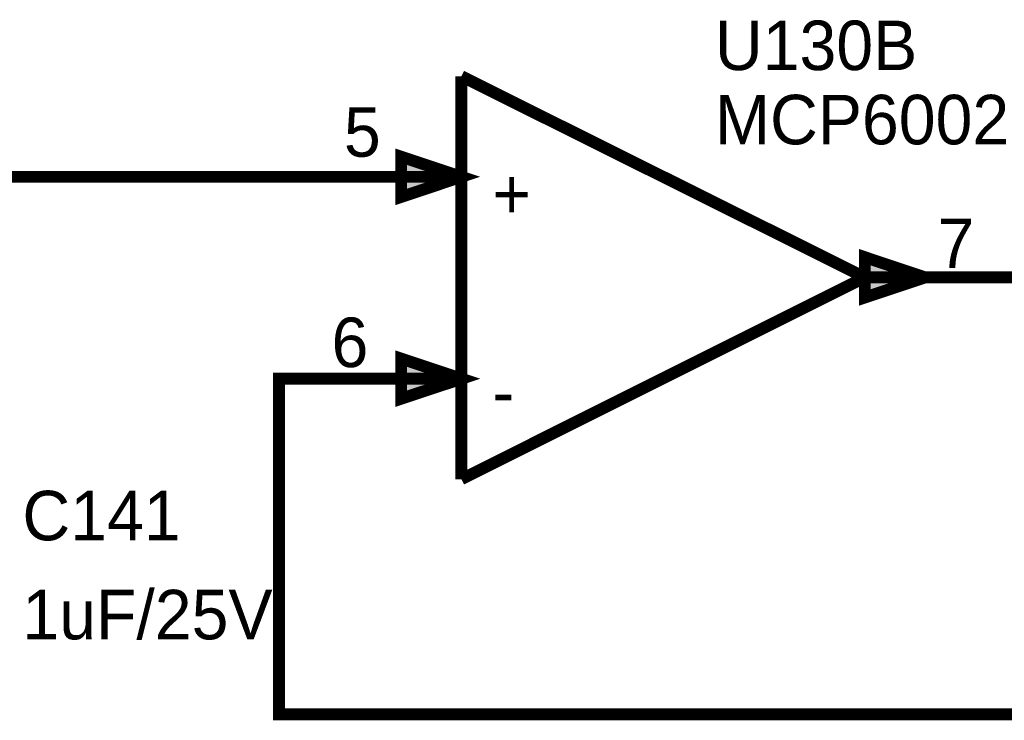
# Model space of a CAD drawing. Header units: inches. Extents: x 0 to 292, y 0 to 193.
# Tile 48 of 256: x 82 to 106, y 33 to 51. Entities that reach past the tile are written whole.
import ezdxf

# ---------------------------------------------------------------- set-up
doc = ezdxf.new("R2010")
doc.units = ezdxf.units.IN
doc.layers.add('Sheet', color=255, linetype='Continuous')

msp = doc.modelspace()

# ---------------------------------------------------------------- linework, layer by layer
at = {"layer": 'Sheet'}
for points in [[(92.743, 49.429, 0.3, 0.3, 0), (102.913, 44.362, 0.3, 0.3, 0)], [(92.743, 39.275, 0.3, 0.3, 0), (92.743, 49.429, 0.3, 0.3, 0)], [(79.143, 42.354, 0.3, 0.3, 0), (79.143, 46.896, 0.3, 0.3, 0), (90.21, 46.896, 0.3, 0.3, 0)], [(92.743, 46.896, 0.3, 0.3, 0), (90.21, 46.896, 0.3, 0.3, 0)], [(90.21, 41.808, 0.3, 0.3, 0), (88.144, 41.808, 0.3, 0.3, 0), (88.144, 33.349, 0.3, 0.3, 0), (107.141, 33.349, 0.3, 0.3, 0), (107.141, 44.362, 0.3, 0.3, 0)], [(102.913, 44.362, 0.3, 0.3, 0), (92.743, 39.275, 0.3, 0.3, 0)], [(102.913, 44.362, 0.3, 0.3, 0), (105.446, 44.362, 0.3, 0.3, 0)], [(105.446, 44.362, 0.3, 0.3, 0), (107.141, 44.362, 0.3, 0.3, 0), (110.434, 44.362, 0.3, 0.3, 0)], [(92.743, 41.808, 0.3, 0.3, 0), (90.21, 41.808, 0.3, 0.3, 0)]]:
    msp.add_lwpolyline(points, format="xyseb", dxfattribs=at)
for points in [[(91.223, 47.402, 0.3, 0.3, 0), (92.743, 46.896, 0.3, 0.3, 0), (91.223, 46.389, 0.3, 0.3, 0), (91.223, 47.402, 0.3, 0.3, 0)], [(91.223, 47.402, 0.0991, 0.0991, 0), (92.743, 46.896, 0.0991, 0.0991, 0), (91.223, 46.389, 0.0991, 0.0991, 0), (91.223, 47.402, 0.0991, 0.0991, 0)], [(104.433, 44.362, 0.3, 0.3, 0), (102.913, 44.869, 0.3, 0.3, 0), (102.913, 43.855, 0.3, 0.3, 0), (104.433, 44.362, 0.3, 0.3, 0)], [(104.433, 44.362, 0.0991, 0.0991, 0), (102.913, 44.869, 0.0991, 0.0991, 0), (102.913, 43.855, 0.0991, 0.0991, 0), (104.433, 44.362, 0.0991, 0.0991, 0)], [(91.223, 42.315, 0.3, 0.3, 0), (92.743, 41.808, 0.3, 0.3, 0), (91.223, 41.302, 0.3, 0.3, 0), (91.223, 42.315, 0.3, 0.3, 0)], [(91.223, 42.315, 0.0991, 0.0991, 0), (92.743, 41.808, 0.0991, 0.0991, 0), (91.223, 41.302, 0.0991, 0.0991, 0), (91.223, 42.315, 0.0991, 0.0991, 0)]]:
    msp.add_lwpolyline(points, format="xyseb", close=True, dxfattribs=at)
for points in [[(91.144, 46.327), (92.875, 46.904), (91.144, 47.481)], [(102.828, 43.787), (104.559, 44.364), (102.828, 44.941)], [(91.144, 41.247), (92.875, 41.824), (91.144, 42.401)]]:
    msp.add_solid(points, dxfattribs=at)

# ---------------------------------------------------------------- texts
for s, height, p in [('U130B', 1.2474, (99.133, 49.585)), ('MCP6002', 1.2474, (99.133, 47.714)), ('5', 1.247, (89.781, 47.402)), ('+', 1.247, (93.522, 45.843)), ('7', 1.247, (104.745, 44.596)), ('6', 1.247, (89.469, 42.101)), ('-', 1.247, (93.522, 40.853)), ('C141', 1.2474, (81.676, 37.735)), ('1uF/25V', 1.2474, (81.676, 35.24))]:
    msp.add_text(s, height=height, dxfattribs=at).set_placement(p)

doc.saveas('drawing.dxf')
